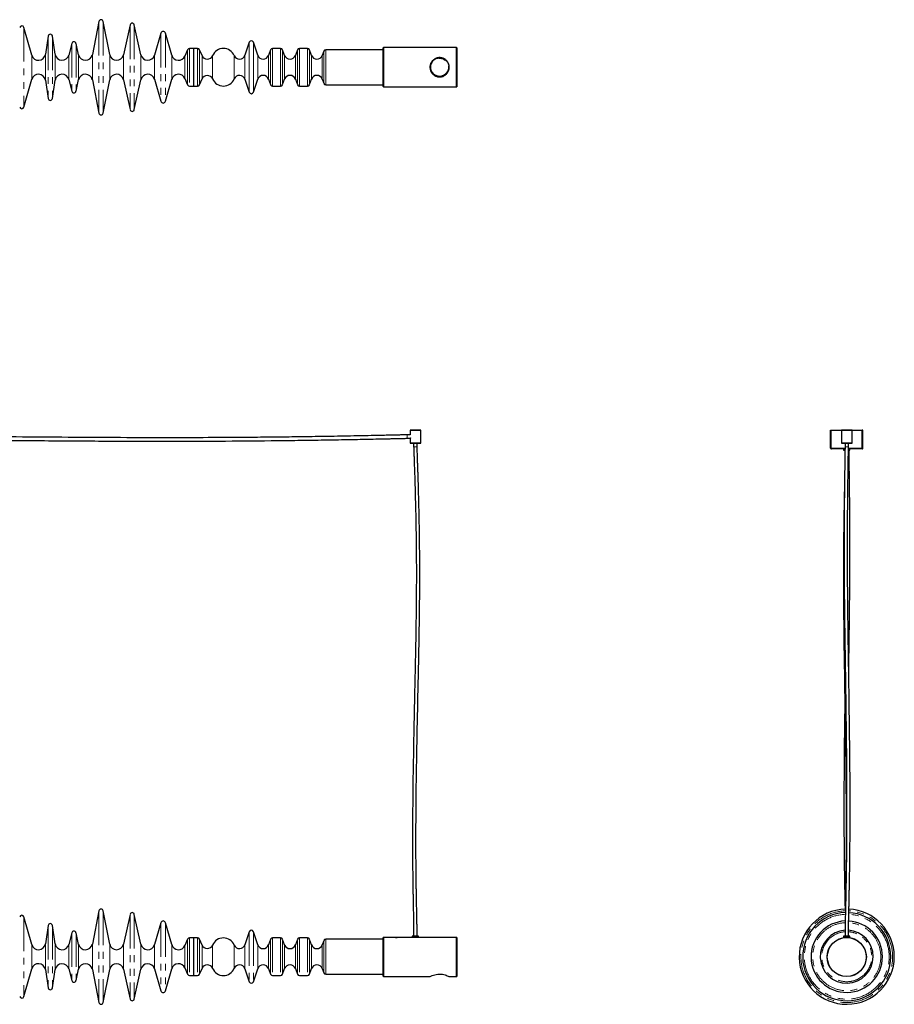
# Model space of a CAD drawing. Header units: millimetres. Extents: x 350 to 3714, y 780 to 2611.
# Tile 3 of 3: x 2087 to 3714, y 780 to 2611. Entities that reach past the tile are written whole.
import ezdxf

# ---------------------------------------------------------------- set-up
doc = ezdxf.new("R2010")
doc.units = ezdxf.units.MM
doc.header["$LTSCALE"] = 10
doc.linetypes.add('PHANTOM', pattern=[12.7, 6.35, -1.27, 1.27, -1.27, 1.27, -1.27])

msp = doc.modelspace()

# ---------------------------------------------------------------- linework, layer by layer
at = {"color": 7, "linetype": 'Continuous', "lineweight": 25}
for p, q in [((2234.4, 2608.2), (2222.1, 2546.4)), ((2254.6, 2546.4), (2242.2, 2608.2)), ((2292.4, 2601.8), (2280, 2546.1)), ((2312.6, 2546.1), (2300.2, 2601.8)), ((2109.3, 2545.4), (2094.7, 2597)), ((2349.5, 2586.2), (2337.8, 2545.3)), ((2369.8, 2545.3), (2358.1, 2586.2)), ((2139.9, 2581), (2134.7, 2547)), ((2153, 2547), (2147.8, 2581)), ((2183.9, 2567.4), (2178.4, 2545.7)), ((2196.6, 2546), (2191.7, 2567.3)), ((2514.1, 2569.4), (2506, 2545.2)), ((2529.8, 2545.2), (2521.7, 2569.4)), ((2399.2, 2555.5), (2394.3, 2543.8)), ((2410.4, 2557.9), (2402.9, 2557.9)), ((2417.9, 2557.9), (2410.4, 2557.9)), ((2410.4, 2557.9), (2410.4, 2487.9)), ((2410.4, 2557.9), (2410.4, 2522.9)), ((2426.2, 2544.6), (2421.6, 2555.5)), ((2553.7, 2555.3), (2549.9, 2544.9)), ((2572.4, 2557.9), (2557.4, 2557.9)), ((2579.9, 2544.9), (2576.1, 2555.3)), ((2603.7, 2555.3), (2599.9, 2544.9)), ((2622.4, 2557.9), (2607.4, 2557.9)), ((2629.9, 2544.9), (2626.1, 2555.3)), ((2652.8, 2552.8), (2649.9, 2544.9)), ((2763.1, 2555.4), (2656.5, 2555.4)), ((2763.6, 2559.4), (2763.1, 2558.9)), ((2763.1, 2486.9), (2763.1, 2558.9)), ((2899.8, 2559.4), (2763.6, 2559.4)), ((2763.6, 2559.4), (2763.6, 2486.4)), ((2900.1, 2559.1), (2899.8, 2559.4)), ((2899.8, 2486.4), (2899.8, 2559.4)), ((2900.1, 2559.1), (2900.1, 2486.7)), ((2410.4, 2522.9), (2410.4, 2487.9)), ((2094.7, 2448.8), (2109.3, 2500.5)), ((2134.7, 2498.9), (2139.9, 2464.8)), ((2147.8, 2464.8), (2153, 2498.9)), ((2178.4, 2500.1), (2183.9, 2478.4)), ((2191.7, 2478.5), (2196.6, 2499.9)), ((2222.1, 2499.5), (2234.4, 2437.6)), ((2242.2, 2437.6), (2254.6, 2499.5)), ((2280, 2499.8), (2292.4, 2444.1)), ((2300.2, 2444.1), (2312.6, 2499.8)), ((2337.8, 2500.5), (2349.5, 2459.7)), ((2358.1, 2459.7), (2369.8, 2500.5)), ((2394.3, 2502), (2399.2, 2490.4)), ((2421.6, 2490.4), (2426.2, 2501.2)), ((2506, 2500.7), (2514.1, 2476.4)), ((2521.7, 2476.4), (2529.8, 2500.7)), ((2549.9, 2500.9), (2553.7, 2490.6)), ((2576.1, 2490.6), (2579.9, 2500.9)), ((2599.9, 2500.9), (2603.7, 2490.6)), ((2626.1, 2490.6), (2629.9, 2500.9)), ((2649.9, 2500.9), (2652.8, 2493.1)), ((2402.9, 2487.9), (2410.4, 2487.9)), ((2410.4, 2487.9), (2417.9, 2487.9)), ((2557.4, 2487.9), (2572.4, 2487.9)), ((2607.4, 2487.9), (2622.4, 2487.9)), ((2656.5, 2490.4), (2763.1, 2490.4)), ((2763.1, 2486.9), (2763.6, 2486.4)), ((2763.6, 2486.4), (2899.8, 2486.4)), ((2899.8, 2486.4), (2900.1, 2486.7)), ((2813.2, 1839.2), (2808.1, 1839.2)), ((2808.1, 1832.8), (2813.2, 1832.8)), ((2813.4, 1848), (2813.1, 1847.7)), ((2813.1, 1847.7), (2813.1, 1839.4)), ((2833.1, 1847.7), (2813.1, 1847.7)), ((2813.1, 1832.8), (2813.1, 1824)), ((2813.4, 1848), (2832.8, 1848)), ((2813.7, 1833), (2813.4, 1833)), ((2813.7, 1833.7), (2813.7, 1833)), ((2833.1, 1847.7), (2832.8, 1848)), ((2833.1, 1824), (2833.1, 1847.7)), ((3595.6, 1814.5), (3595.6, 1848)), ((3595.6, 1848), (3596.6, 1848)), ((3596.6, 1814.5), (3596.6, 1848)), ((3596.7, 1814.5), (3596.7, 1848)), ((3596.7, 1848), (3615.9, 1848)), ((3615.9, 1848), (3615.6, 1847.7)), ((3615.6, 1847.7), (3615.6, 1824)), ((3625.6, 1847.7), (3615.6, 1847.7)), ((3615.9, 1848), (3625.6, 1848)), ((3625.6, 1848), (3635.3, 1848)), ((3635.6, 1847.7), (3625.6, 1847.7)), ((3635.6, 1847.7), (3635.3, 1848)), ((3635.3, 1848), (3654.5, 1848)), ((3635.6, 1824), (3635.6, 1847.7)), ((3654.5, 1814.5), (3654.5, 1848)), ((3655.6, 1848), (3654.6, 1848)), ((3654.6, 1814.5), (3654.6, 1848)), ((3655.6, 1814.5), (3655.6, 1848)), ((2813.1, 1824), (2813.6, 1823.5)), ((2813.1, 1824), (2833.1, 1824)), ((2832.6, 1823.5), (2813.6, 1823.5)), ((2819.9, 1823.5), (2819.9, 1817)), ((2826.3, 1817), (2826.3, 1823.5)), ((2832.6, 1823.5), (2833.1, 1824)), ((3595.6, 1814.5), (3596.6, 1814.5)), ((3615.6, 1824), (3616.1, 1823.5)), ((3615.6, 1824), (3625.6, 1824)), ((3625.6, 1823.5), (3616.1, 1823.5)), ((3622.4, 1823.5), (3622.4, 1817)), ((3625.6, 1824), (3635.6, 1824)), ((3635.1, 1823.5), (3625.6, 1823.5)), ((3628.8, 1817), (3628.8, 1823.5)), ((3635.1, 1823.5), (3635.6, 1824)), ((3655.6, 1814.5), (3654.6, 1814.5)), ((3622.4, 1813), (3597.1, 1813)), ((3619.6, 1813), (3619.6, 1810.5)), ((3619.6, 1810.5), (3622.3, 1810.5)), ((3654.1, 1813), (3628.8, 1813)), ((3628.8, 1810.5), (3631.6, 1810.5)), ((3631.6, 1810.5), (3631.6, 1813)), ((2234.4, 953.7), (2222.1, 891.9)), ((2254.6, 891.9), (2242.2, 953.7)), ((2109.3, 890.9), (2094.7, 942.6)), ((2292.4, 947.3), (2280, 891.6)), ((2312.6, 891.6), (2300.2, 947.3)), ((2139.9, 926.6), (2134.7, 892.5)), ((2153, 892.5), (2147.8, 926.6)), ((2349.5, 931.7), (2337.8, 890.9)), ((2369.8, 890.9), (2358.1, 931.7)), ((2183.9, 912.9), (2178.4, 891.3)), ((2196.6, 891.5), (2191.7, 912.9)), ((2399.2, 901), (2394.3, 889.4)), ((2410.4, 903.5), (2402.9, 903.5)), ((2417.9, 903.5), (2410.4, 903.5)), ((2410.4, 903.5), (2410.4, 833.5)), ((2410.4, 903.5), (2410.4, 833.5)), ((2426.2, 890.2), (2421.6, 901)), ((2514.1, 915), (2506, 890.7)), ((2529.8, 890.7), (2521.7, 915)), ((2553.7, 900.8), (2549.9, 890.5)), ((2572.4, 903.5), (2557.4, 903.5)), ((2579.9, 890.5), (2576.1, 900.8)), ((2603.7, 900.8), (2599.9, 890.5)), ((2622.4, 903.5), (2607.4, 903.5)), ((2629.9, 890.5), (2626.1, 900.8)), ((2652.8, 898.3), (2649.9, 890.5)), ((2763.1, 901), (2656.5, 901)), ((2763.6, 904.5), (2763.1, 904)), ((2763.1, 832), (2763.1, 904)), ((2785.7, 904.5), (2763.6, 904.5)), ((2763.6, 904.5), (2763.6, 831.5)), ((2785.8, 904.5), (2789.4, 904.5)), ((2804.2, 904.5), (2789.6, 904.5)), ((2817.1, 904.5), (2808.1, 904.5)), ((2817.1, 907), (2817.1, 904.5)), ((2824.7, 907), (2817.1, 907)), ((2824.7, 904.5), (2817.1, 904.5)), ((2829.1, 907), (2824.7, 907)), ((2829.1, 904.5), (2824.7, 904.5)), ((2829.1, 904.5), (2829.1, 907)), ((2838.2, 904.5), (2829.1, 904.5)), ((2853.8, 904.5), (2842.1, 904.5)), ((2866.2, 904.5), (2860.5, 904.5)), ((2875.8, 904.5), (2870.1, 904.5)), ((2886.7, 904.5), (2882.5, 904.5)), ((2899.8, 904.5), (2890.6, 904.5)), ((2900.1, 904.2), (2899.8, 904.5)), ((2899.8, 831.5), (2899.8, 904.5)), ((2900.1, 904.2), (2900.1, 831.8)), ((3619.6, 907), (3619.6, 904.5)), ((3631.6, 907), (3619.6, 907)), ((3631.6, 904.5), (3619.6, 904.5)), ((3620.6, 904.5), (3620.6, 904.1)), ((3630.6, 904.1), (3630.6, 904.5)), ((3631.6, 904.5), (3631.6, 907)), ((2094.7, 794.4), (2109.3, 846)), ((2134.7, 844.4), (2139.9, 810.4)), ((2147.8, 810.4), (2153, 844.4)), ((2178.4, 845.7), (2183.9, 824)), ((2191.7, 824.1), (2196.6, 845.4)), ((2222.1, 845), (2234.4, 783.2)), ((2242.2, 783.2), (2254.6, 845)), ((2280, 845.3), (2292.4, 789.6)), ((2300.2, 789.6), (2312.6, 845.3)), ((2337.8, 846), (2349.5, 805.2)), ((2358.1, 805.2), (2369.8, 846)), ((2394.3, 847.5), (2399.2, 835.9)), ((2421.6, 835.9), (2426.2, 846.8)), ((2506, 846.2), (2514.1, 821.9)), ((2521.7, 821.9), (2529.8, 846.2)), ((2549.9, 846.5), (2553.7, 836.1)), ((2576.1, 836.1), (2579.9, 846.5)), ((2599.9, 846.5), (2603.7, 836.1)), ((2626.1, 836.1), (2629.9, 846.5)), ((2649.9, 846.5), (2652.8, 838.6)), ((2402.9, 833.5), (2410.4, 833.5)), ((2410.4, 833.5), (2417.9, 833.5)), ((2557.4, 833.5), (2572.4, 833.5)), ((2607.4, 833.5), (2622.4, 833.5)), ((2656.5, 836), (2763.1, 836)), ((2763.1, 832), (2763.6, 831.5)), ((2763.6, 831.5), (2850.2, 831.5)), ((2886.1, 831.5), (2899.8, 831.5)), ((2899.8, 831.5), (2900.1, 831.8))]:
    msp.add_line(p, q, dxfattribs=at)
at = {"color": 7, "linetype": 'PHANTOM', "lineweight": 18}
for p, q in [((2234.4, 2608.2), (2234.4, 2437.6)), ((2242.2, 2608.2), (2242.2, 2437.6)), ((2292.4, 2601.8), (2292.4, 2444.1)), ((2300.2, 2601.8), (2300.2, 2444.1)), ((2094.7, 2597), (2094.7, 2448.8)), ((2349.5, 2586.2), (2349.5, 2459.7)), ((2358.1, 2586.2), (2358.1, 2459.7)), ((2139.9, 2581), (2139.9, 2464.8)), ((2147.8, 2581), (2147.8, 2464.8)), ((2183.9, 2567.4), (2183.9, 2478.4)), ((2191.7, 2567.3), (2191.7, 2478.5)), ((2514.1, 2569.4), (2514.1, 2522.9)), ((2521.7, 2569.4), (2521.7, 2522.9)), ((2134.7, 2547), (2134.7, 2498.9)), ((2153, 2547), (2153, 2498.9)), ((2196.6, 2546), (2196.6, 2499.9)), ((2222.1, 2546.4), (2222.1, 2499.5)), ((2254.6, 2546.4), (2254.6, 2499.5)), ((2280, 2546.1), (2280, 2499.8)), ((2312.6, 2546.1), (2312.6, 2499.8)), ((2399.2, 2555.5), (2399.2, 2490.4)), ((2402.9, 2557.9), (2402.9, 2487.9)), ((2417.9, 2557.9), (2417.9, 2522.9)), ((2421.6, 2555.5), (2421.6, 2522.9)), ((2553.7, 2555.3), (2553.7, 2522.9)), ((2557.4, 2557.9), (2557.4, 2522.9)), ((2572.4, 2557.9), (2572.4, 2522.9)), ((2576.1, 2555.3), (2576.1, 2522.9)), ((2603.7, 2555.3), (2603.7, 2522.9)), ((2607.4, 2557.9), (2607.4, 2522.9)), ((2622.4, 2557.9), (2622.4, 2522.9)), ((2626.1, 2555.3), (2626.1, 2522.9)), ((2652.8, 2552.8), (2652.8, 2522.9)), ((2656.5, 2555.4), (2656.5, 2522.9)), ((2109.3, 2545.4), (2109.3, 2500.5)), ((2178.4, 2545.7), (2178.4, 2500.1)), ((2337.8, 2545.3), (2337.8, 2500.5)), ((2369.8, 2545.3), (2369.8, 2500.5)), ((2394.3, 2543.8), (2394.3, 2502)), ((2426.2, 2544.6), (2426.2, 2522.9)), ((2445.8, 2544.6), (2445.8, 2522.9)), ((2486.1, 2544.5), (2486.1, 2522.9)), ((2506, 2545.2), (2506, 2522.9)), ((2529.8, 2545.2), (2529.8, 2522.9)), ((2549.9, 2544.9), (2549.9, 2522.9)), ((2579.9, 2544.9), (2579.9, 2522.9)), ((2599.9, 2544.9), (2599.9, 2522.9)), ((2629.9, 2544.9), (2629.9, 2522.9)), ((2649.9, 2544.9), (2649.9, 2522.9)), ((2417.9, 2522.9), (2417.9, 2487.9)), ((2421.6, 2522.9), (2421.6, 2490.4)), ((2426.2, 2522.9), (2426.2, 2501.2)), ((2445.8, 2522.9), (2445.8, 2501.2)), ((2486.1, 2522.9), (2486.1, 2501.4)), ((2506, 2522.9), (2506, 2500.7)), ((2514.1, 2522.9), (2514.1, 2476.4)), ((2521.7, 2522.9), (2521.7, 2476.4)), ((2529.8, 2522.9), (2529.8, 2500.7)), ((2549.9, 2522.9), (2549.9, 2500.9)), ((2553.7, 2522.9), (2553.7, 2490.6)), ((2557.4, 2522.9), (2557.4, 2487.9)), ((2572.4, 2522.9), (2572.4, 2487.9)), ((2576.1, 2522.9), (2576.1, 2490.6)), ((2579.9, 2522.9), (2579.9, 2500.9)), ((2599.9, 2522.9), (2599.9, 2500.9)), ((2603.7, 2522.9), (2603.7, 2490.6)), ((2607.4, 2522.9), (2607.4, 2487.9)), ((2622.4, 2522.9), (2622.4, 2487.9)), ((2626.1, 2522.9), (2626.1, 2490.6)), ((2629.9, 2522.9), (2629.9, 2500.9)), ((2649.9, 2522.9), (2649.9, 2500.9)), ((2652.8, 2522.9), (2652.8, 2493.1)), ((2656.5, 2522.9), (2656.5, 2490.4)), ((2808.1, 1839.2), (2808.1, 1832.8)), ((2826.3, 1817), (2819.9, 1817)), ((3622.4, 1814.5), (3596.7, 1814.5)), ((3628.8, 1817), (3622.4, 1817)), ((3654.5, 1814.5), (3628.8, 1814.5)), ((2234.4, 953.7), (2234.4, 783.2)), ((2242.2, 953.7), (2242.2, 783.2)), ((2094.7, 942.6), (2094.7, 794.4)), ((2292.4, 947.3), (2292.4, 789.6)), ((2300.2, 947.3), (2300.2, 789.6)), ((2139.9, 926.6), (2139.9, 810.4)), ((2147.8, 926.6), (2147.8, 810.4)), ((2349.5, 931.7), (2349.5, 805.2)), ((2358.1, 931.7), (2358.1, 805.2)), ((2183.9, 912.9), (2183.9, 824)), ((2191.7, 912.9), (2191.7, 824.1)), ((2399.2, 901), (2399.2, 835.9)), ((2402.9, 903.5), (2402.9, 833.5)), ((2417.9, 903.5), (2417.9, 833.5)), ((2421.6, 901), (2421.6, 835.9)), ((2514.1, 915), (2514.1, 821.9)), ((2521.7, 915), (2521.7, 821.9)), ((2553.7, 900.8), (2553.7, 836.1)), ((2557.4, 903.5), (2557.4, 833.5)), ((2572.4, 903.5), (2572.4, 833.5)), ((2576.1, 900.8), (2576.1, 836.1)), ((2603.7, 900.8), (2603.7, 836.1)), ((2607.4, 903.5), (2607.4, 833.5)), ((2622.4, 903.5), (2622.4, 833.5)), ((2626.1, 900.8), (2626.1, 836.1)), ((2652.8, 898.3), (2652.8, 838.6)), ((2656.5, 901), (2656.5, 836)), ((2109.3, 890.9), (2109.3, 846)), ((2134.7, 892.5), (2134.7, 844.4)), ((2153, 892.5), (2153, 844.4)), ((2178.4, 891.3), (2178.4, 845.7)), ((2196.6, 891.5), (2196.6, 845.4)), ((2222.1, 891.9), (2222.1, 845)), ((2254.6, 891.9), (2254.6, 845)), ((2280, 891.6), (2280, 845.3)), ((2312.6, 891.6), (2312.6, 845.3)), ((2337.8, 890.9), (2337.8, 846)), ((2369.8, 890.9), (2369.8, 846)), ((2394.3, 889.4), (2394.3, 847.5)), ((2426.2, 890.2), (2426.2, 846.8)), ((2445.8, 890.2), (2445.8, 846.8)), ((2486.1, 890), (2486.1, 846.9)), ((2506, 890.7), (2506, 846.2)), ((2529.8, 890.7), (2529.8, 846.2)), ((2549.9, 890.5), (2549.9, 846.5)), ((2579.9, 890.5), (2579.9, 846.5)), ((2599.9, 890.5), (2599.9, 846.5)), ((2629.9, 890.5), (2629.9, 846.5)), ((2649.9, 890.5), (2649.9, 846.5))]:
    msp.add_line(p, q, dxfattribs=at)
at = {"color": 7, "linetype": 'Continuous', "lineweight": 25, "flags": 128}
msp.add_lwpolyline([(2850.2, 831.5), (2850.2, 831.5), (2850.7, 831.7), (2851.6, 832.2), (2852.9, 832.7), (2854.5, 833.4), (2856.6, 834.2), (2859.1, 834.9), (2861.9, 835.6), (2865.1, 836.1), (2867.9, 836.2), (2870.9, 836.1), (2873.4, 835.8), (2875.9, 835.3), (2878.2, 834.6), (2880.4, 833.9), (2882.4, 833.1), (2884.1, 832.4), (2885.3, 831.9), (2886, 831.5), (2886.1, 831.5), (2886.1, 831.5)], dxfattribs=at)
at = {"color": 7, "linetype": 'Continuous', "lineweight": 25}
for centre, radius in [((2868.1, 2522.9), 17.5), ((3625.6, 868), 36.5), ((3625.6, 868), 36.2)]:
    msp.add_circle(centre, radius, dxfattribs=at)
at = {"color": 7, "linetype": 'PHANTOM', "lineweight": 18}
msp.add_circle((2868.1, 2522.9), 16.5, dxfattribs=at)
at = {"color": 7, "linetype": 'Continuous', "lineweight": 25}
for centre, radius, start, end in [((2238.3, 2607.4), 4, 11.2773, 168.7227), ((2296.3, 2600.9), 4, 12.558, 167.442), ((2090.8, 2595.9), 4, 15.8337, 165.2013), ((2143.8, 2580.4), 4, 8.6703, 171.3297), ((2353.8, 2585), 4.46, 16, 164), ((2187.8, 2566.4), 4, 13.0322, 165.7106), ((2517.9, 2568.2), 4, 18.499, 161.501), ((2121.8, 2548.9), 13, 195.8337, 351.3297), ((2165.8, 2548.9), 13, 188.6703, 345.7106), ((2209.3, 2548.9), 13, 193.0322, 348.7227), ((2267.3, 2548.9), 13, 191.2773, 347.442), ((2325.3, 2548.9), 13, 192.558, 344), ((2402.9, 2553.9), 4, 90, 157), ((2417.9, 2553.9), 4, 23.0579, 90), ((2465.9, 2536.1), 21.9, 22.6199, 156.9421), ((2557.4, 2553.9), 4, 90, 160), ((2572.4, 2553.9), 4, 20, 90), ((2607.4, 2553.9), 4, 90, 160), ((2622.4, 2553.9), 4, 20, 90), ((2656.5, 2551.4), 4, 90, 160), ((2382.3, 2548.9), 13, 196, 337), ((2436, 2548.8), 10.6, 203.0579, 336.9421), ((2495.9, 2548.6), 10.6, 202.6199, 341.501), ((2539.9, 2548.6), 10.6, 198.499, 340), ((2589.9, 2548.6), 10.6, 200, 340), ((2639.9, 2548.6), 10.6, 200, 340), ((2121.8, 2496.9), 13, 8.6703, 164.1663), ((2165.8, 2496.9), 13, 14.2894, 171.3297), ((2209.3, 2496.9), 13, 11.2773, 166.9678), ((2267.3, 2496.9), 13, 12.558, 168.7227), ((2325.3, 2496.9), 13, 16, 167.442), ((2382.3, 2496.9), 13, 23, 164), ((2436, 2497.1), 10.6, 23.0579, 156.9421), ((2465.9, 2509.8), 21.9, 203.0579, 337.3801), ((2495.9, 2497.3), 10.6, 18.499, 157.3801), ((2539.9, 2497.3), 10.6, 20, 161.501), ((2589.9, 2497.3), 10.6, 20, 160), ((2639.9, 2497.3), 10.6, 20, 160), ((2656.5, 2494.4), 4, 200, 270), ((2187.8, 2479.4), 4, 194.2894, 346.9678), ((2402.9, 2491.9), 4, 203, 270), ((2417.9, 2491.9), 4, 270, 336.9421), ((2517.9, 2477.7), 4, 198.499, 341.501), ((2557.4, 2491.9), 4, 200, 270), ((2572.4, 2491.9), 4, 270, 340), ((2607.4, 2491.9), 4, 200, 270), ((2622.4, 2491.9), 4, 270, 340), ((2143.8, 2465.4), 4, 188.6703, 351.3297), ((2353.8, 2460.9), 4.46, 196, 344), ((2090.8, 2449.9), 4, 194.7987, 344.1663), ((2238.3, 2438.4), 4, 191.2773, 348.7227), ((2296.3, 2444.9), 4, 192.558, 347.442), ((2238.3, 953), 4, 11.2773, 168.7227), ((3625.6, 868.5), 88.5, 91.5008, 0), ((3625.6, 868.5), 88.5, 0, 87.369), ((2090.8, 941.5), 4, 15.8337, 165.2013), ((2296.3, 946.5), 4, 12.558, 167.442), ((2353.8, 930.5), 4.46, 16, 164), ((3625.6, 868.5), 82, 91.6888, 0), ((3625.6, 868.5), 66.5, 92.4253, 0), ((3625.6, 868.5), 66.5, 0, 86.8976), ((3625.6, 868.5), 82, 0, 87.2549), ((2143.8, 926), 4, 8.6703, 171.3297), ((2187.8, 912), 4, 13.0322, 165.7106), ((2517.9, 913.7), 4, 18.499, 161.501), ((3625.6, 868.5), 49.2, 93.6268, 0), ((3625.6, 868.5), 49.2, 0, 86.1592), ((2402.9, 899.5), 4, 90, 157), ((2417.9, 899.5), 4, 23.0579, 90), ((2465.9, 881.6), 21.9, 22.6199, 156.9421), ((2557.4, 899.5), 4, 90, 160), ((2572.4, 899.5), 4, 20, 90), ((2607.4, 899.5), 4, 90, 160), ((2622.4, 899.5), 4, 20, 90), ((2656.5, 897), 4, 90, 160), ((2121.8, 894.5), 13, 195.8337, 351.3297), ((2165.8, 894.5), 13, 188.6703, 345.7106), ((2209.3, 894.5), 13, 193.0322, 348.7227), ((2267.3, 894.5), 13, 191.2773, 347.442), ((2325.3, 894.5), 13, 192.558, 344), ((2382.3, 894.5), 13, 196, 337), ((2436, 894.3), 10.6, 203.0579, 336.9421), ((2495.9, 894.1), 10.6, 202.6199, 341.501), ((2539.9, 894.1), 10.6, 198.499, 340), ((2589.9, 894.1), 10.6, 200, 340), ((2639.9, 894.1), 10.6, 200, 340), ((2121.8, 842.5), 13, 8.6703, 164.1663), ((2165.8, 842.5), 13, 14.2894, 171.3297), ((2209.3, 842.5), 13, 11.2773, 166.9678), ((2267.3, 842.5), 13, 12.558, 168.7227), ((2325.3, 842.5), 13, 16, 167.442), ((2382.3, 842.5), 13, 23, 164), ((2436, 842.6), 10.6, 23.0579, 156.9421), ((2465.9, 855.3), 21.9, 203.0579, 337.3801), ((2495.9, 842.8), 10.6, 18.499, 157.3801), ((2539.9, 842.8), 10.6, 20, 161.501), ((2589.9, 842.8), 10.6, 20, 160), ((2639.9, 842.8), 10.6, 20, 160), ((2402.9, 837.5), 4, 203, 270), ((2417.9, 837.5), 4, 270, 336.9421), ((2557.4, 837.5), 4, 200, 270), ((2572.4, 837.5), 4, 270, 340), ((2607.4, 837.5), 4, 200, 270), ((2622.4, 837.5), 4, 270, 340), ((2656.5, 840), 4, 200, 270), ((2143.8, 811), 4, 188.6703, 351.3297), ((2187.8, 825), 4, 194.2894, 346.9678), ((2517.9, 823.2), 4, 198.499, 341.501), ((2090.8, 795.5), 4, 194.7987, 344.1663), ((2296.3, 790.5), 4, 192.558, 347.442), ((2353.8, 806.4), 4.46, 196, 344), ((2238.3, 784), 4, 191.2773, 348.7227)]:
    msp.add_arc(centre, radius, start, end, dxfattribs=at)
at = {"color": 7, "linetype": 'PHANTOM', "lineweight": 18}
for radius, start, end in [(85.3, 91.6239, 0), (85.3, 0, 87.3141), (78.9, 91.8526, 0), (78.9, 0, 87.1974), (63.3, 92.6024, 0), (63.3, 0, 86.801), (46.5, 93.8918, 270), (46.5, 270, 85.9709)]:
    msp.add_arc((3625.6, 868.5), radius, start, end, dxfattribs=at)
at = {"color": 7, "linetype": 'Continuous', "lineweight": 25}
for points, knots in [([(2886.1, 2522.9), (2886.1, 2522), (2886, 2520.1), (2885.3, 2517.3), (2884.3, 2514.7), (2882.8, 2512.3), (2880.9, 2510.1), (2878.7, 2508.2), (2876, 2506.6), (2873.1, 2505.5), (2870, 2504.9), (2867.1, 2504.9), (2864.3, 2505.3), (2861.7, 2506), (2859.3, 2507.2), (2857, 2508.7), (2854.9, 2510.7), (2853, 2513.1), (2851.5, 2515.8), (2850.5, 2518.8), (2850.1, 2521.8), (2850.2, 2524.7), (2850.7, 2527.5), (2851.6, 2530.1), (2852.8, 2532.5), (2854.5, 2534.8), (2856.6, 2536.8), (2859.1, 2538.6), (2861.9, 2539.9), (2864.9, 2540.7), (2867.9, 2541), (2870.8, 2540.8), (2873.5, 2540.2), (2875.9, 2539.2), (2878.3, 2537.9), (2880.5, 2536.1), (2882.5, 2533.9), (2884.2, 2531.3), (2885.4, 2528.4), (2886, 2525.5), (2886.1, 2523.7), (2886.1, 2522.9)], [0, 0, 0, 0, 0.0243811, 0.0495171, 0.0738866, 0.098891, 0.1247265, 0.1512104, 0.1788819, 0.2074497, 0.233404, 0.2603199, 0.2833711, 0.3070667, 0.3307207, 0.3549219, 0.3814511, 0.4086826, 0.4362716, 0.4648014, 0.4901341, 0.5163263, 0.5398303, 0.563982, 0.5882168, 0.6130397, 0.6395895, 0.666842, 0.6944585, 0.723042, 0.7480106, 0.7738577, 0.7966758, 0.8200806, 0.8444724, 0.8694326, 0.8966209, 0.9245866, 0.9517661, 0.9799039, 1, 1, 1, 1]), ([(2808.1, 1839.2), (2807.3, 1839.2), (2805.2, 1839.1), (2801.8, 1839.1), (2797.7, 1839), (2793.3, 1838.9), (2788.8, 1838.8), (2784.5, 1838.7), (2777.8, 1838.5), (2768.5, 1838.3), (2753.5, 1838), (2735.6, 1837.6), (2713.5, 1837.2), (2690.4, 1836.7), (2666, 1836.3), (2635.6, 1835.8), (2598.9, 1835.3), (2556.1, 1834.8), (2502.4, 1834.3), (2437.7, 1833.9), (2362, 1833.8), (2279.3, 1833.9), (2189.4, 1834.4), (2092.2, 1835.1), (2016.6, 1835.9), (1962.5, 1836.5), (1929.9, 1836.9), (1897.2, 1837.3), (1864.4, 1837.7), (1840.3, 1838), (1825.1, 1838.2), (1818.8, 1838.3), (1812.1, 1838.4), (1804.9, 1838.5), (1796.9, 1838.6), (1788.1, 1838.7), (1779, 1838.8), (1771.3, 1838.9), (1765.2, 1839), (1760.8, 1839), (1756.8, 1839.1), (1753.3, 1839.1), (1751.2, 1839.1), (1750.2, 1839.2), (1750.1, 1839.2)], [0, 0, 0, 0, 0.002439, 0.005823, 0.009795, 0.014048, 0.018329, 0.022435, 0.02631, 0.037384, 0.048807, 0.06877, 0.088192, 0.111466, 0.134351, 0.15724, 0.197862, 0.238323, 0.278577, 0.350236, 0.421666, 0.49323, 0.584777, 0.676502, 0.768672, 0.799211, 0.830003, 0.860986, 0.892045, 0.923123, 0.929168, 0.935157, 0.941137, 0.94792, 0.955618, 0.964, 0.972758, 0.981495, 0.985891, 0.990045, 0.993854, 0.997196, 0.999929, 1, 1, 1, 1]), ([(1750.1, 1832.7), (1750.2, 1832.7), (1751.4, 1832.7), (1753.9, 1832.7), (1757.7, 1832.7), (1762, 1832.6), (1766.5, 1832.6), (1771.1, 1832.5), (1776.9, 1832.4), (1783.7, 1832.4), (1791.7, 1832.3), (1801.8, 1832.1), (1814.2, 1832), (1828.7, 1831.8), (1850.7, 1831.5), (1880.2, 1831.1), (1926.6, 1830.5), (1982.3, 1829.9), (2063.9, 1829), (2161.9, 1828.1), (2270.6, 1827.5), (2373.2, 1827.3), (2470, 1827.7), (2548.8, 1828.3), (2609.9, 1829.1), (2653.1, 1829.7), (2688.4, 1830.3), (2715.8, 1830.8), (2735.1, 1831.2), (2749.7, 1831.5), (2759.6, 1831.7), (2765.1, 1831.8), (2771.2, 1832), (2777.9, 1832.1), (2784.2, 1832.3), (2789.8, 1832.4), (2794.4, 1832.5), (2798.7, 1832.6), (2802.5, 1832.7), (2805.6, 1832.7), (2807.4, 1832.8), (2808.1, 1832.8)], [0, 0, 0, 0, 0.00029, 0.003348, 0.007032, 0.011127, 0.015453, 0.019864, 0.024233, 0.031801, 0.039164, 0.046745, 0.060543, 0.074336, 0.087794, 0.122896, 0.157956, 0.219573, 0.280688, 0.389281, 0.497535, 0.588922, 0.680185, 0.771921, 0.812525, 0.853288, 0.894515, 0.912605, 0.931012, 0.949315, 0.954036, 0.959016, 0.96484, 0.971317, 0.978167, 0.982688, 0.987092, 0.991225, 0.994906, 0.997919, 1, 1, 1, 1]), ([(2813.1, 1839.4), (2813.1, 1839.3), (2813.2, 1839.3), (2813.2, 1839.2), (2813.2, 1839.2)], [0, 0, 0, 0, 0.5658139, 1, 1, 1, 1]), ([(2819.9, 1817), (2820, 1816.3), (2820, 1814.7), (2820.1, 1811.9), (2820.2, 1808.7), (2820.3, 1805.2), (2820.4, 1801.7), (2820.5, 1798.5), (2820.7, 1795.6), (2820.8, 1791.2), (2821, 1784.9), (2821.3, 1775.8), (2821.7, 1765.4), (2822.1, 1753.8), (2822.5, 1738.5), (2823, 1719.6), (2823.5, 1697.7), (2824.1, 1670.7), (2824.6, 1638.8), (2824.9, 1601.8), (2824.9, 1561.2), (2824.6, 1516.9), (2823.9, 1468.8), (2823, 1421), (2821.7, 1362.2), (2820.2, 1292.5), (2818.7, 1211.8), (2818, 1151.1), (2817.8, 1110.2), (2817.7, 1089), (2817.8, 1067.8), (2817.9, 1046.7), (2818, 1028.5), (2818.2, 1013.4), (2818.3, 1003.5), (2818.5, 995.6), (2818.6, 989.4), (2818.7, 982.4), (2818.8, 974.4), (2819, 965.7), (2819.2, 956.4), (2819.4, 946.5), (2819.5, 937.1), (2819.7, 928.4), (2819.8, 920.7), (2819.9, 913.6), (2819.9, 909.1), (2819.9, 907)], [0, 0, 0, 0, 0.0022022, 0.0053318, 0.0090208, 0.0129371, 0.0168147, 0.0204442, 0.0236613, 0.0263754, 0.0349874, 0.0443776, 0.0564129, 0.0692122, 0.0825942, 0.1070032, 0.1313263, 0.155012, 0.1959314, 0.2366285, 0.2767036, 0.3299115, 0.3826448, 0.4351992, 0.4876789, 0.5764826, 0.6650496, 0.7534178, 0.7767014, 0.8000046, 0.8232871, 0.8466053, 0.8694807, 0.8831256, 0.8964563, 0.9022325, 0.9090242, 0.9168099, 0.9255473, 0.9351608, 0.9455213, 0.9564477, 0.9676891, 0.9765043, 0.9850475, 0.9930132, 1, 1, 1, 1]), ([(2826.3, 907), (2826.3, 909.2), (2826.3, 914.1), (2826.2, 921.6), (2826.1, 929.5), (2825.9, 937.5), (2825.8, 946), (2825.6, 954.8), (2825.4, 963.5), (2825.3, 972), (2825.1, 980.3), (2825, 989), (2824.8, 997.7), (2824.6, 1013.5), (2824.3, 1036.5), (2824.1, 1074.4), (2824.2, 1120), (2824.7, 1187.5), (2826.1, 1269.1), (2827.8, 1347.5), (2829.1, 1408.6), (2830, 1452.4), (2830.7, 1496.3), (2831.2, 1540.5), (2831.3, 1579.5), (2831.2, 1613.1), (2830.9, 1641.6), (2830.5, 1670.5), (2830, 1696.4), (2829.4, 1719.2), (2828.9, 1738.7), (2828.5, 1754), (2828.1, 1765.1), (2827.9, 1772), (2827.6, 1779.4), (2827.3, 1787.4), (2827, 1796), (2826.8, 1803.2), (2826.6, 1808.7), (2826.5, 1812.1), (2826.4, 1814.8), (2826.4, 1816.4), (2826.3, 1817)], [0, 0, 0, 0, 0.007494, 0.015896, 0.02472, 0.033601, 0.042266, 0.052948, 0.062601, 0.071021, 0.080664, 0.09018, 0.099697, 0.109165, 0.142499, 0.175455, 0.234102, 0.292801, 0.397845, 0.503212, 0.551221, 0.599341, 0.647541, 0.696027, 0.74499, 0.775949, 0.80701, 0.838836, 0.871048, 0.892473, 0.914037, 0.935272, 0.94301, 0.950553, 0.958232, 0.967197, 0.976973, 0.986659, 0.991089, 0.994974, 0.998059, 1, 1, 1, 1]), ([(3596.6, 1814.5), (3596.6, 1814.3), (3596.6, 1814.2), (3596.8, 1814.1), (3596.8, 1814.1)], [0, 0, 0, 0, 0.955868, 1, 1, 1, 1]), ([(3622.4, 1817), (3622.4, 1816.5), (3622.4, 1815.2), (3622.4, 1812.6), (3622.3, 1808.9), (3622.2, 1804.2), (3622.1, 1798.9), (3622.1, 1793.4), (3621.9, 1786.1), (3621.8, 1777.1), (3621.6, 1763.6), (3621.4, 1747.2), (3621.2, 1728.6), (3621, 1711.2), (3620.9, 1695.2), (3620.8, 1680.2), (3620.8, 1667.1), (3620.7, 1655.8), (3620.7, 1645.6), (3620.7, 1635.1), (3620.7, 1624), (3620.7, 1612.2), (3620.7, 1599.9), (3620.7, 1587.3), (3620.8, 1574.5), (3620.9, 1557.7), (3621.1, 1537.1), (3621.3, 1512.8), (3621.6, 1489.1), (3621.9, 1465.6), (3622.3, 1442.1), (3622.6, 1418.6), (3623, 1395.2), (3623.6, 1352.8), (3624.5, 1291.3), (3625.3, 1211), (3625.5, 1150.5), (3625.4, 1109.7), (3625.3, 1088.5), (3625.1, 1067.4), (3624.9, 1046.4), (3624.7, 1030.6), (3624.5, 1020), (3624.4, 1014.5), (3624.3, 1009.1), (3624.2, 1003.6), (3624.1, 997.7), (3624, 991), (3623.8, 983.2), (3623.7, 974.7), (3623.5, 965.6), (3623.2, 956.3), (3623, 946.5), (3622.8, 937.1), (3622.7, 928.4), (3622.5, 920.8), (3622.4, 913.6), (3622.4, 909.1), (3622.4, 907)], [0, 0, 0, 0, 0.001611, 0.004074, 0.008552, 0.013896, 0.019776, 0.025928, 0.032134, 0.043826, 0.055362, 0.076678, 0.098045, 0.116557, 0.134183, 0.150735, 0.166034, 0.177291, 0.188101, 0.199617, 0.211879, 0.224874, 0.23833, 0.252416, 0.266534, 0.280439, 0.307928, 0.334437, 0.360314, 0.386174, 0.411976, 0.437722, 0.463481, 0.489202, 0.577704, 0.665973, 0.754044, 0.777249, 0.800475, 0.823679, 0.84692, 0.869699, 0.875803, 0.881842, 0.887818, 0.89373, 0.899857, 0.907197, 0.915817, 0.925664, 0.935259, 0.945594, 0.956488, 0.967695, 0.976485, 0.98501, 0.992975, 1, 1, 1, 1]), ([(3628.8, 907), (3628.8, 909.2), (3628.8, 913.9), (3628.9, 921.3), (3629.1, 929.1), (3629.2, 937), (3629.4, 945.5), (3629.6, 954.2), (3629.8, 962.9), (3630, 970.7), (3630.1, 977.9), (3630.3, 984.8), (3630.4, 991.6), (3630.5, 998.5), (3630.8, 1013), (3631.2, 1035.2), (3631.6, 1072.7), (3631.9, 1117.8), (3631.9, 1184.5), (3631.2, 1265.1), (3630.2, 1341.7), (3629.3, 1400.1), (3628.7, 1440.5), (3628.1, 1481.2), (3627.6, 1522.4), (3627.2, 1564.3), (3627.1, 1597.8), (3627.1, 1622.4), (3627.1, 1637.8), (3627.1, 1652.4), (3627.2, 1665.4), (3627.2, 1676.7), (3627.3, 1687.1), (3627.3, 1698.1), (3627.4, 1708.1), (3627.5, 1717), (3627.6, 1724.5), (3627.7, 1732.2), (3627.7, 1740.2), (3627.8, 1748.8), (3628, 1758.3), (3628.1, 1767.6), (3628.2, 1776.6), (3628.3, 1784.9), (3628.4, 1793), (3628.6, 1799.7), (3628.6, 1805.1), (3628.7, 1809), (3628.7, 1812.4), (3628.8, 1814.9), (3628.8, 1816.4), (3628.8, 1817)], [0, 0, 0, 0, 0.0073399, 0.0156091, 0.0243146, 0.0330947, 0.0416765, 0.0522807, 0.0618915, 0.0703055, 0.0780197, 0.0855389, 0.093075, 0.1006017, 0.1080938, 0.1410749, 0.1736627, 0.2316318, 0.2896535, 0.3934808, 0.4976162, 0.5419097, 0.586274, 0.6307168, 0.6759274, 0.7221, 0.7689786, 0.7863131, 0.8033311, 0.8194793, 0.834696, 0.8459757, 0.856937, 0.8689348, 0.8820536, 0.8900015, 0.8982386, 0.906725, 0.9154119, 0.9247234, 0.935178, 0.9465143, 0.9556152, 0.964804, 0.9738095, 0.9822821, 0.9871454, 0.9915043, 0.995212, 0.9981008, 1, 1, 1, 1]), ([(3654.4, 1814.1), (3654.4, 1814.1), (3654.6, 1814.2), (3654.6, 1814.3), (3654.6, 1814.5)], [0, 0, 0, 0, 0.044132, 1, 1, 1, 1]), ([(3629.3, 1401.5), (3629.3, 1402), (3629.5, 1417), (3630, 1446.3), (3630.6, 1490), (3631.1, 1534.4), (3631.4, 1569), (3631.5, 1593.6), (3631.5, 1607.9), (3631.5, 1622.2), (3631.5, 1636.1), (3631.5, 1649.5), (3631.4, 1662.3), (3631.4, 1674.4), (3631.3, 1685.5), (3631.2, 1696.3), (3631.2, 1707.1), (3631.1, 1718.7), (3630.9, 1730.9), (3630.8, 1742.3), (3630.7, 1752.9), (3630.6, 1762.8), (3630.4, 1773.4), (3630.3, 1783), (3630.2, 1791.3), (3630, 1798.1), (3630, 1803.9), (3629.9, 1808), (3629.9, 1809.9), (3629.9, 1810.5)], [0, 0, 0, 0, 0.00364, 0.109446, 0.215577, 0.323992, 0.434765, 0.469732, 0.50473, 0.539673, 0.574084, 0.60693, 0.638092, 0.667507, 0.695606, 0.719947, 0.746448, 0.774879, 0.804941, 0.836366, 0.858441, 0.882884, 0.908985, 0.935777, 0.953401, 0.970267, 0.985769, 0.996071, 1, 1, 1, 1]), ([(3621.4, 1745), (3621.3, 1742.7), (3621.2, 1737.6), (3621.1, 1730.2), (3620.9, 1722.7), (3620.8, 1715.8), (3620.5, 1701.2), (3620.1, 1679), (3619.7, 1642), (3619.5, 1597.9), (3619.5, 1532.9), (3620.2, 1454.6), (3621.6, 1367.2), (3623.1, 1284.2), (3624.1, 1205.5), (3624.4, 1141), (3624.4, 1091), (3624.3, 1055.8), (3624.1, 1030.3), (3624, 1014.4), (3623.9, 1008.1), (3623.8, 1001.9), (3623.8, 995.8), (3623.7, 989.5), (3623.6, 982.8), (3623.5, 975.4), (3623.4, 966.6), (3623.3, 960.3), (3623.3, 956.8)], [0, 0, 0, 0, 0.008822, 0.019272, 0.028402, 0.037048, 0.045716, 0.084062, 0.121314, 0.186798, 0.251938, 0.36839, 0.485104, 0.584413, 0.684233, 0.784945, 0.829632, 0.874541, 0.918867, 0.926903, 0.934864, 0.94274, 0.950734, 0.958132, 0.966642, 0.976149, 0.986506, 1, 1, 1, 1]), ([(3622, 1343.7), (3621.8, 1326.2), (3621.1, 1281.9), (3620.5, 1210.9), (3620.3, 1150.4), (3620.4, 1109.6), (3620.5, 1088.5), (3620.6, 1067.3), (3620.9, 1046.3), (3621.1, 1030.5), (3621.3, 1019.9), (3621.3, 1014.4), (3621.4, 1009), (3621.5, 1003.5), (3621.6, 997.6), (3621.8, 990.9), (3621.9, 983.1), (3622.1, 974.6), (3622.3, 965.7), (3622.4, 959.8), (3622.5, 956.8)], [0, 0, 0, 0, 0.135697, 0.343307, 0.550453, 0.605033, 0.659661, 0.714238, 0.768903, 0.822496, 0.836863, 0.851078, 0.865145, 0.879066, 0.893476, 0.910735, 0.931013, 0.95418, 0.976757, 1, 1, 1, 1]), ([(2789.6, 904.5), (2789.6, 904.5), (2789.6, 904.5), (2789.2, 904.4), (2788.7, 904.4), (2788.1, 904.4), (2787.4, 904.4), (2786.8, 904.4), (2786.2, 904.4), (2785.8, 904.4), (2785.6, 904.5), (2785.7, 904.5), (2785.7, 904.5)], [0, 0, 0, 0, 0.107261, 0.214518, 0.321876, 0.4293, 0.536614, 0.643814, 0.751073, 0.858473, 0.965876, 1, 1, 1, 1]), ([(2808.1, 904.5), (2808.1, 904.5), (2808.1, 904.5), (2807.7, 904.4), (2807.2, 904.4), (2806.6, 904.4), (2805.9, 904.4), (2805.3, 904.4), (2804.7, 904.4), (2804.3, 904.4), (2804.1, 904.5), (2804.2, 904.5), (2804.2, 904.5)], [0, 0, 0, 0, 0.107261, 0.214518, 0.321876, 0.4293, 0.536614, 0.643814, 0.751073, 0.858473, 0.965876, 1, 1, 1, 1]), ([(2828.4, 904.5), (2828.3, 904.4), (2828.2, 904.4), (2827.3, 904.3), (2826, 904.2), (2824.3, 904.1), (2822.6, 904.1), (2820.8, 904.1), (2819.4, 904.3), (2818.4, 904.4), (2817.9, 904.5), (2817.9, 904.5), (2818, 904.4)], [0, 0, 0, 0, 0.106621, 0.213215, 0.32049, 0.42824, 0.53524, 0.641435, 0.748023, 0.855587, 0.963196, 1, 1, 1, 1]), ([(2842.1, 904.5), (2842.1, 904.5), (2842.1, 904.5), (2841.7, 904.4), (2841.2, 904.4), (2840.6, 904.4), (2839.9, 904.4), (2839.3, 904.4), (2838.7, 904.4), (2838.3, 904.4), (2838.1, 904.5), (2838.2, 904.5), (2838.2, 904.5)], [0, 0, 0, 0, 0.107261, 0.214518, 0.321876, 0.4293, 0.536614, 0.643814, 0.751073, 0.858473, 0.965876, 1, 1, 1, 1]), ([(2854.8, 904.4), (2854.6, 904.4), (2854.1, 904.4), (2853.8, 904.5), (2853.8, 904.5), (2853.8, 904.5)], [0, 0, 0, 0, 0.3733453, 0.792183, 1, 1, 1, 1]), ([(2860.5, 904.5), (2860.5, 904.5), (2860.5, 904.5), (2860.3, 904.4), (2859.8, 904.4), (2858.9, 904.4), (2857.9, 904.3), (2856.7, 904.3), (2855.6, 904.3), (2855.1, 904.4), (2854.8, 904.4)], [0, 0, 0, 0, 0.0231684, 0.1575758, 0.2925907, 0.4320913, 0.5775466, 0.7277855, 0.8800654, 1, 1, 1, 1]), ([(2870.1, 904.5), (2870.1, 904.5), (2870.1, 904.5), (2869.7, 904.4), (2869.2, 904.4), (2868.6, 904.4), (2867.9, 904.4), (2867.3, 904.4), (2866.7, 904.4), (2866.3, 904.4), (2866.1, 904.5), (2866.2, 904.5), (2866.2, 904.5)], [0, 0, 0, 0, 0.107261, 0.214518, 0.321876, 0.4293, 0.536614, 0.643814, 0.751073, 0.858473, 0.965876, 1, 1, 1, 1]), ([(2876.8, 904.4), (2876.6, 904.4), (2876.1, 904.4), (2875.8, 904.5), (2875.8, 904.5), (2875.8, 904.5)], [0, 0, 0, 0, 0.373345, 0.792183, 1, 1, 1, 1]), ([(2882.5, 904.5), (2882.5, 904.5), (2882.5, 904.5), (2882.3, 904.4), (2881.8, 904.4), (2880.9, 904.4), (2879.9, 904.3), (2878.7, 904.3), (2877.6, 904.3), (2877.1, 904.4), (2876.8, 904.4)], [0, 0, 0, 0, 0.0231684, 0.1575758, 0.2925907, 0.4320913, 0.5775466, 0.7277855, 0.8800654, 1, 1, 1, 1]), ([(2890.6, 904.5), (2890.6, 904.5), (2890.6, 904.5), (2890.2, 904.4), (2889.7, 904.4), (2889.1, 904.4), (2888.4, 904.4), (2887.8, 904.4), (2887.2, 904.4), (2886.8, 904.4), (2886.6, 904.5), (2886.7, 904.5), (2886.7, 904.5)], [0, 0, 0, 0, 0.107261, 0.214518, 0.321876, 0.4293, 0.536614, 0.643814, 0.751073, 0.858473, 0.965876, 1, 1, 1, 1])]:
    msp.add_open_spline(points, degree=3, knots=knots, dxfattribs=at)
for points in [[(3595.6, 1814.5), (3595.6, 1814.3), (3595.7, 1813.9), (3596, 1813.4), (3596.5, 1813), (3596.9, 1813), (3597.1, 1813)], [(3597.1, 1813), (3597.1, 1813), (3597, 1813), (3596.9, 1813.4), (3596.8, 1813.9), (3596.7, 1814.3), (3596.7, 1814.5)], [(3654.5, 1814.5), (3654.5, 1814.3), (3654.4, 1813.9), (3654.3, 1813.4), (3654.2, 1813), (3654.1, 1813), (3654.1, 1813)], [(3654.1, 1813), (3654.3, 1813), (3654.7, 1813), (3655.2, 1813.4), (3655.5, 1813.9), (3655.6, 1814.3), (3655.6, 1814.5)]]:
    msp.add_open_spline(points, degree=3, dxfattribs=at)

doc.saveas('drawing.dxf')
